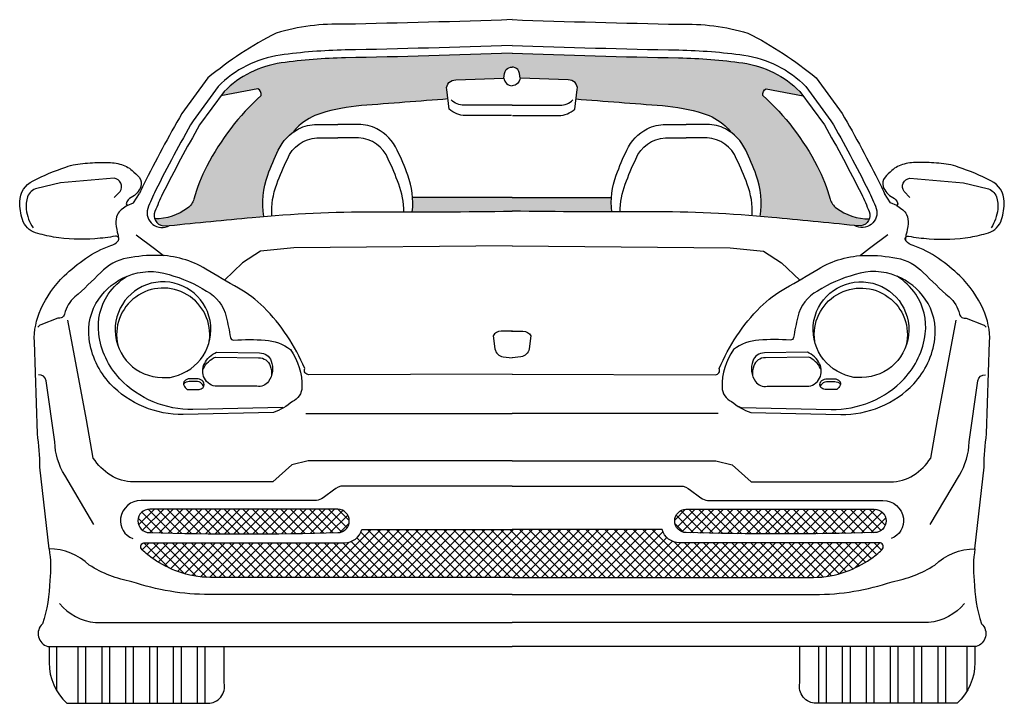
# Model space of a CAD drawing. Extents: x 0.38 to 9.53, y -0.11 to 9.53.
# Tile 5 of 9: x 7.69 to 9.53, y 3.15 to 4.43. Entities that reach past the tile are written whole.
import ezdxf

# ---------------------------------------------------------------- set-up
doc = ezdxf.new("R2010")
doc.units = 0
doc.header["$LTSCALE"] = 0.5
doc.header["$MEASUREMENT"] = 0
doc.layers.add('BOXTER', color=7, linetype='CONTINUOUS')
doc.layers.add('CARRERA911', color=7, linetype='CONTINUOUS')

# ---------------------------------------------------------------- blocks, each defined once
blk = doc.blocks.new('CAR2_FRENT')
at = {"layer": 'BOXTER'}
h = blk.add_hatch(dxfattribs=at)
h.set_pattern_fill('ANSI37', color=256, scale=0.1, style=0)
h.set_pattern_definition([(45, (-504.359993, -92.58753), (-0.00883883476, 0.00883883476), []), (135, (-504.359993, -92.58753), (-0.00883883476, -0.00883883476), [])])
h.paths.add_polyline_path([(-0.3244, 0.3179, 0.970509), (-0.3244, 0.3617), (-0.6751, 0.3617, 0.985994), (-0.6757, 0.3179, 0.014105)])
h.paths.add_polyline_path([(0.3244, 0.3617, 0.970509), (0.3244, 0.3179, 0.014105), (0.6757, 0.3179, 0.985994), (0.6751, 0.3617)])
h.paths.add_polyline_path([(0.5619, 0.2345, 0.089378), (0.6226, 0.2454, 0.057883), (0.6674, 0.2683, 0.048809), (0.6893, 0.2861, 0.555972), (0.6863, 0.2991), (0.3123, 0.2991, -0.335826), (0.2795, 0.3239), (0, 0.3239), (-0.2795, 0.3239, -0.335826), (-0.3123, 0.2991), (-0.6863, 0.2991, 0.555972), (-0.6893, 0.2861, 0.048809), (-0.6674, 0.2683, 0.057883), (-0.6226, 0.2454, 0.089378), (-0.5619, 0.2345), (0, 0.2345)])
at = {"layer": 'CARRERA911'}
h = blk.add_hatch(dxfattribs=at)
h.set_pattern_fill('DOTS', color=256, scale=0.2, style=0)
h.set_pattern_definition([(0, (-504.355505, -87.495832), (0.00625, 0.0125), [0, -0.0125])])
h.paths.add_polyline_path([(0.4299, 1.193, 0.030102), (0.3105, 1.2025, -0.003803), (0, 1.211, -0.003803), (-0.3105, 1.2025, 0.030102), (-0.4299, 1.193, 0.163431), (-0.5364, 1.1397), (-0.5423, 1.1317), (-0.4733, 1.1449, -0.307242), (-0.4673, 1.1324, 0.088105), (-0.5688, 1.0008, 0.053908), (-0.5928, 0.9394, -0.169014), (-0.6044, 0.9225, -0.161987), (-0.6658, 0.9025, 0.277128), (-0.6502, 0.8893), (-0.6383, 0.8901, -0.000505), (-0.4839, 0.9052, -0.002412), (-0.4625, 0.9072, -0.130968), (-0.4552, 0.984, -0.02256), (-0.4354, 1.0307, -0.125764), (-0.4076, 1.0641, -0.059116), (-0.3973, 1.0756, -0.107742), (-0.356, 1.099, -0.055754), (-0.2805, 1.1134, 0.000432), (-0.1193, 1.1259), (-0.1217, 1.1434, -0.477894), (-0.1049, 1.1612), (-0.0151, 1.1648, -0.133339), (-0.0109, 1.181, -0.192535), (0, 1.185, -0.192535), (0.0109, 1.181, -0.133339), (0.0151, 1.1648), (0.1049, 1.1612, -0.477894), (0.1217, 1.1434), (0.1193, 1.1259, 0.000432), (0.2805, 1.1134, -0.055754), (0.356, 1.099, -0.107742), (0.3973, 1.0756, -0.059116), (0.4076, 1.0641, -0.125764), (0.4354, 1.0307, -0.02256), (0.4552, 0.984, -0.130968), (0.4625, 0.9072, -0.002412), (0.4839, 0.9052, -0.000505), (0.6383, 0.8901), (0.6502, 0.8893, 0.277128), (0.6658, 0.9025, -0.161987), (0.6044, 0.9225, -0.169014), (0.5928, 0.9394, 0.053908), (0.5688, 1.0008, 0.088105), (0.4673, 1.1324, -0.307242), (0.4733, 1.1449), (0.5423, 1.1317), (0.5364, 1.1397, 0.163431)])
h.paths.add_polyline_path([(0.1852, 0.9426), (0, 0.9426), (-0.1852, 0.9426, -0.045548), (-0.1858, 0.9154, 0.004139), (0, 0.917, 0.004139), (0.1858, 0.9154, -0.045548)], flags=17)
at = {"layer": 'BOXTER'}
for p, q in [((-0.3635, 1.0785), (-0.3247, 1.0785)), ((-0.2859, 1.0785), (-0.3247, 1.0785)), ((0.2859, 1.0785), (0.3247, 1.0785)), ((0.3635, 1.0785), (0.3247, 1.0785)), ((-0.3635, 1.0535), (-0.3247, 1.0535)), ((-0.2859, 1.0535), (-0.3247, 1.0535)), ((0.2859, 1.0535), (0.3247, 1.0535)), ((0.3635, 1.0535), (0.3247, 1.0535)), ((0, 0.9426), (-0.1852, 0.9426)), ((0, 0.9426), (0.1852, 0.9426)), ((-0.4066, 0.8484), (-0.4689, 0.8421)), ((0, 0.8524), (-0.4066, 0.8484)), ((0, 0.8524), (0.4066, 0.8484)), ((0.4066, 0.8484), (0.4689, 0.8421)), ((-0.4689, 0.8421), (-0.502, 0.8205)), ((0.4689, 0.8421), (0.502, 0.8205)), ((-0.502, 0.8205), (-0.536, 0.7885)), ((0.502, 0.8205), (0.536, 0.7885)), ((-0.4102, 0.4441), (-0.4458, 0.4123)), ((-0.3797, 0.4517), (-0.4102, 0.4441)), ((0, 0.4517), (-0.3797, 0.4517)), ((0, 0.4517), (0.3797, 0.4517)), ((0.3797, 0.4517), (0.4102, 0.4441)), ((0.4102, 0.4441), (0.4458, 0.4123)), ((-0.4458, 0.4123), (-0.7051, 0.4123)), ((0.4458, 0.4123), (0.7051, 0.4123)), ((-0.8481, 0.0241), (-0.8481, 0.1059)), ((-0.8083, 0), (-0.8083, 0.1059)), ((-0.7939, 0), (-0.7939, 0.1059)), ((-0.7638, 0), (-0.7638, 0.1059)), ((-0.7494, 0), (-0.7494, 0.1059)), ((-0.7194, 0), (-0.7194, 0.1059)), ((-0.705, 0), (-0.705, 0.1059)), ((-0.6749, 0), (-0.6749, 0.1059)), ((-0.6605, 0), (-0.6605, 0.1059)), ((-0.6305, 0), (-0.6305, 0.1059)), ((-0.6161, 0), (-0.6161, 0.1059)), ((-0.586, 0), (-0.586, 0.1059)), ((-0.5716, 0), (-0.5716, 0.1059)), ((0.5716, 0), (0.5716, 0.1059)), ((0.586, 0), (0.586, 0.1059)), ((0.6161, 0), (0.6161, 0.1059)), ((0.6305, 0), (0.6305, 0.1059)), ((0.6605, 0), (0.6605, 0.1059)), ((0.6749, 0), (0.6749, 0.1059)), ((0.705, 0), (0.705, 0.1059)), ((0.7194, 0), (0.7194, 0.1059)), ((0.7494, 0), (0.7494, 0.1059)), ((0.7638, 0), (0.7638, 0.1059)), ((0.7939, 0), (0.7939, 0.1059)), ((0.8083, 0), (0.8083, 0.1059)), ((0.8481, 0.0241), (0.8481, 0.1059))]:
    blk.add_line(p, q, dxfattribs=at)
for points in [[(0, 1.2736, -0.00382), (-0.3113, 1.2651, 0.080327), (-0.4394, 1.2487, 0.053777), (-0.5665, 1.1652), (-0.615, 1.099, 0.014891), (-0.6864, 0.9662, 0.006538), (-0.6939, 0.9498)], [(0, 1.2736, 0.00382), (0.3113, 1.2651, -0.080327), (0.4394, 1.2487, -0.053777), (0.5665, 1.1652), (0.615, 1.099, -0.014891), (0.6864, 0.9662, -0.006538), (0.6939, 0.9498)], [(0, 1.2255, -0.003809), (-0.3108, 1.2171, 0.030102), (-0.4319, 1.2074, 0.164851), (-0.5475, 1.1492), (-0.5942, 1.0854, 0.014729), (-0.6641, 0.9553, 0.013792), (-0.6788, 0.9218, 0.681062), (-0.6383, 0.8901)], [(0, 1.211, -0.003803), (-0.3105, 1.2025, 0.030102), (-0.4299, 1.193, 0.163431), (-0.5364, 1.1397), (-0.582, 1.0775, 0.014633), (-0.651, 0.949, 0.013731), (-0.6654, 0.9163, 0.480829), (-0.6502, 0.8893), (-0.6383, 0.8901, -0.000505), (-0.4839, 0.9052, -0.025568), (-0.2564, 0.9155, 0.005712), (0, 0.917)], [(0, 1.2255, 0.003809), (0.3108, 1.2171, -0.030102), (0.4319, 1.2074, -0.164851), (0.5475, 1.1492), (0.5942, 1.0854, -0.014729), (0.6641, 0.9553, -0.013792), (0.6788, 0.9218, -0.681062), (0.6383, 0.8901)], [(0, 1.211, 0.003803), (0.3105, 1.2025, -0.030102), (0.4299, 1.193, -0.163431), (0.5364, 1.1397), (0.582, 1.0775, -0.014633), (0.651, 0.949, -0.013731), (0.6654, 0.9163, -0.480829), (0.6502, 0.8893), (0.6383, 0.8901, 0.000505), (0.4839, 0.9052, 0.025568), (0.2564, 0.9155, -0.005712), (0, 0.917)], [(-0.0151, 1.1648, -0.133339), (-0.0109, 1.181, -0.192535), (0, 1.185, -0.192535)], [(0.0151, 1.1648, 0.133339), (0.0109, 1.181, 0.192535), (0, 1.185, 0.192535)], [(-0.0011, 1.095), (-0.0871, 1.095, -0.192449), (-0.1168, 1.1069), (-0.1217, 1.1434, -0.477894), (-0.1049, 1.1612), (-0.0151, 1.1648, 0.369762), (0, 1.1503, 0.292319)], [(0.0011, 1.095), (0.0871, 1.095, 0.192449), (0.1168, 1.1069), (0.1217, 1.1434, 0.477894), (0.1049, 1.1612), (0.0151, 1.1648, -0.369762), (0, 1.1503, -0.292319)], [(-0.4673, 1.1324, 0.307242), (-0.4733, 1.1449), (-0.5423, 1.1317)], [(0.4673, 1.1324, -0.307242), (0.4733, 1.1449), (0.5423, 1.1317)], [(-0.4673, 1.1324, 0.088105), (-0.5688, 1.0008, 0.053908), (-0.5928, 0.9394, -0.169014), (-0.6044, 0.9225, -0.161987), (-0.6658, 0.9025, -5.280375)], [(-0.1187, 1.1259, -0.000434), (-0.2805, 1.1134, 0.055754), (-0.356, 1.099, 0.107742), (-0.3973, 1.0756, 0.059116), (-0.4076, 1.0641, 0.059116)], [(0, 1.1143), (-0.0894, 1.1143, -0.196088), (-0.1136, 1.1242, 0.407858)], [(0, 1.1143), (0.0894, 1.1143, 0.196088), (0.1136, 1.1242, -0.407858)], [(0.1187, 1.1259, 0.000434), (0.2805, 1.1134, -0.055754), (0.356, 1.099, -0.107742), (0.3973, 1.0756, -0.059116), (0.4076, 1.0641, -0.059116)], [(0.4673, 1.1324, -0.088105), (0.5688, 1.0008, -0.053908), (0.5928, 0.9394, 0.169014), (0.6044, 0.9225, 0.161987), (0.6658, 0.9025, 5.280375)], [(-0.4625, 0.9072, -0.130968), (-0.4552, 0.984, -0.02256), (-0.4354, 1.0307, -0.159797), (-0.3976, 1.0703, -0.112669), (-0.3635, 1.0785)], [(-0.1858, 0.9154, 0.116965), (-0.1942, 0.984, 0.02256), (-0.214, 1.0307, 0.159797), (-0.2517, 1.0703, 0.112669), (-0.2859, 1.0785)], [(0.1858, 0.9154, -0.116965), (0.1942, 0.984, -0.02256), (0.214, 1.0307, -0.159797), (0.2517, 1.0703, -0.112669), (0.2859, 1.0785)], [(0.4625, 0.9072, 0.130968), (0.4552, 0.984, 0.02256), (0.4354, 1.0307, 0.159797), (0.3976, 1.0703, 0.112669), (0.3635, 1.0785)], [(-0.4476, 0.9084, -0.10039), (-0.4384, 0.9673, -0.02256), (-0.4186, 1.014, -0.290372), (-0.3635, 1.0535)], [(-0.2016, 0.9154, 0.088696), (-0.211, 0.9673, 0.02256), (-0.2307, 1.014, 0.290372), (-0.2859, 1.0535)], [(0.2016, 0.9154, -0.088696), (0.211, 0.9673, -0.02256), (0.2307, 1.014, -0.290372), (0.2859, 1.0535)], [(0.4476, 0.9084, 0.10039), (0.4384, 0.9673, 0.02256), (0.4186, 1.014, 0.290372), (0.3635, 1.0535)], [(-0.8626, 0.2877), (-0.8797, 0.44, 0.041329), (-0.8844, 0.502), (-0.89, 0.6736, -0.114228), (-0.8781, 0.734, -0.09631), (-0.8343, 0.7961, -0.03892), (-0.7945, 0.8287, -0.069384), (-0.7475, 0.8526, 0.125966), (-0.734, 0.8615, 0.712139), (-0.7388, 0.8702, -0.021124), (-0.777, 0.8654, -0.061682), (-0.8542, 0.8686, -0.034607), (-0.8876, 0.8766, -0.245925), (-0.9123, 0.9012, -0.080915), (-0.9171, 0.9346, -0.279414), (-0.8924, 0.9736, -0.033936), (-0.8311, 0.9991, -0.064343), (-0.7953, 1.0062, -0.012665), (-0.7587, 1.0078, -0.065995), (-0.7308, 1.0046, -0.116292), (-0.7077, 0.9927, -0.038237), (-0.695, 0.98, -0.271027), (-0.6918, 0.9625, -0.188523), (-0.7093, 0.9426, 0.212906), (-0.7189, 0.9307), (-0.7173, 0.9275), (-0.7053, 0.9323), (-0.6939, 0.9498)], [(0.8626, 0.2877), (0.8797, 0.44, -0.041329), (0.8844, 0.502), (0.89, 0.6736, 0.114228), (0.8781, 0.734, 0.09631), (0.8343, 0.7961, 0.03892), (0.7945, 0.8287, 0.069384), (0.7475, 0.8526, -0.125966), (0.734, 0.8615, -0.712139), (0.7388, 0.8702, 0.021124), (0.777, 0.8654, 0.061682), (0.8542, 0.8686, 0.034607), (0.8876, 0.8766, 0.245925), (0.9123, 0.9012, 0.080915), (0.9171, 0.9346, 0.279414), (0.8924, 0.9736, 0.033936), (0.8311, 0.9991, 0.064343), (0.7953, 1.0062, 0.012665), (0.7587, 1.0078, 0.065995), (0.7308, 1.0046, 0.116292), (0.7077, 0.9927, 0.038237), (0.695, 0.98, 0.271027), (0.6918, 0.9625, 0.188523), (0.7093, 0.9426, -0.212906), (0.7189, 0.9307), (0.7173, 0.9275), (0.7053, 0.9323), (0.6939, 0.9498)], [(-0.7414, 0.9424), (-0.7304, 0.9535, 0.563388), (-0.7414, 0.9782), (-0.8414, 0.9698)], [(0.7414, 0.9424), (0.7304, 0.9535, -0.563388), (0.7414, 0.9782), (0.8414, 0.9698)], [(-0.8414, 0.9698), (-0.8851, 0.9593, 0.255954), (-0.9025, 0.9435, 0.109928), (-0.9051, 0.9203, 0.122225), (-0.8925, 0.8856, -1.878061)], [(0.8414, 0.9698), (0.8851, 0.9593, -0.255954), (0.9025, 0.9435, -0.109928), (0.9051, 0.9203, -0.122225), (0.8925, 0.8856, 1.878061)], [(-0.7173, 0.9275), (-0.7281, 0.9194, 0.130661), (-0.7352, 0.9104, 0.12483), (-0.738, 0.8933, 0.049475), (-0.7341, 0.8724, -0.137769), (-0.734, 0.8615, 317.934842)], [(0.7173, 0.9275), (0.7281, 0.9194, -0.130661), (0.7352, 0.9104, -0.12483), (0.738, 0.8933, -0.049475), (0.7341, 0.8724, 0.137769), (0.734, 0.8615, -317.934842)], [(0, 0.6134), (-0.3787, 0.6122, -0.537088), (-0.3863, 0.6236, 0.099712), (-0.4626, 0.7379, 0.068221), (-0.5096, 0.7735, -0.008263), (-0.5706, 0.809, 0.133878), (-0.6596, 0.8345, 0.050303), (-0.7168, 0.8294, 0.15345), (-0.7664, 0.8027, -0.020078), (-0.8147, 0.757, 0.157375), (-0.8337, 0.7252, -0.424055), (-0.8464, 0.7176), (-0.8782, 0.7049, 0.124093), (-0.8836, 0.701)], [(0, 0.6134), (0.3787, 0.6122, 0.537088), (0.3863, 0.6236, -0.099712), (0.4626, 0.7379, -0.068221), (0.5096, 0.7735, 0.008263), (0.5706, 0.809, -0.133878), (0.6596, 0.8345, -0.050303), (0.7168, 0.8294, -0.15345), (0.7664, 0.8027, 0.020078), (0.8147, 0.757, -0.157375), (0.8337, 0.7252, 0.424055), (0.8464, 0.7176), (0.8782, 0.7049, -0.124093), (0.8836, 0.701)], [(-0.4129, 0.6589, -0.159666), (-0.3913, 0.589, -0.293872), (-0.4091, 0.5623, -0.096882), (-0.4447, 0.542), (-0.6124, 0.5382, -0.105388), (-0.6862, 0.5522, -0.104866), (-0.7485, 0.5954, -0.159413), (-0.7879, 0.6792, -0.1821), (-0.7701, 0.7529, -0.147739), (-0.7167, 0.796, -0.178904), (-0.6391, 0.7986, -0.075358), (-0.5692, 0.7681, -0.211844), (-0.5324, 0.7198, -0.018582), (-0.5247, 0.6817, 0.385554), (-0.5184, 0.6766, -0.030787), (-0.4599, 0.6766, -0.151099), (-0.4129, 0.6589, 2.899621)], [(-0.4268, 0.5513), (-0.5946, 0.5475, -0.105388), (-0.6683, 0.5615, -0.104866), (-0.7306, 0.6046, -0.159413), (-0.77, 0.6885, -0.1821), (-0.7522, 0.7621, -0.102701), (-0.7175, 0.7957)], [(0.4129, 0.6589, 0.159666), (0.3913, 0.589, 0.293872), (0.4091, 0.5623, 0.096882), (0.4447, 0.542), (0.6124, 0.5382, 0.105388), (0.6862, 0.5522, 0.104866), (0.7485, 0.5954, 0.159413), (0.7879, 0.6792, 0.1821), (0.7701, 0.7529, 0.147739), (0.7167, 0.796, 0.178904), (0.6391, 0.7986, 0.075358), (0.5692, 0.7681, 0.211844), (0.5324, 0.7198, 0.018582), (0.5247, 0.6817, -0.385554), (0.5184, 0.6766, 0.030787), (0.4599, 0.6766, 0.151099), (0.4129, 0.6589, -2.899621)], [(0.4209, 0.5535, 0.014769), (0.4268, 0.5513), (0.5946, 0.5475, 0.105388), (0.6683, 0.5615, 0.104866), (0.7306, 0.6046, 0.159413), (0.77, 0.6885, 0.1821), (0.7522, 0.7621, 0.102701), (0.7175, 0.7957)], [(-0.6302, 0.6091, 5.67097), (-0.6302, 0.6091, 27.093898), (-0.6432, 0.6071, 0.343102)], [(-0.564, 0.6746, 1.204425), (-0.7345, 0.667)], [(0.6302, 0.6091, -5.67097), (0.6302, 0.6091, -27.093898), (0.6432, 0.6071, -0.343102)], [(0.564, 0.6746, -1.204425), (0.7345, 0.667)], [(-0.7051, 0.4123, -0.143909), (-0.7483, 0.425, -0.107066), (-0.7801, 0.4568), (-0.7928, 0.5279), (-0.8273, 0.7135)], [(0.7051, 0.4123, 0.143909), (0.7483, 0.425, 0.107066), (0.7801, 0.4568), (0.7928, 0.5279), (0.8273, 0.7135)], [(0.001, 0.6935), (-0.0204, 0.6935, 0.27563), (-0.0352, 0.6846), (-0.0317, 0.6603, 0.336183), (-0.0167, 0.6455), (0, 0.6437)], [(-0.001, 0.6935), (0.0204, 0.6935, -0.27563), (0.0352, 0.6846), (0.0317, 0.6603, -0.336183), (0.0167, 0.6455), (0, 0.6437)], [(-0.4702, 0.6528), (-0.4702, 0.6528, -0.317188), (-0.4486, 0.6376, -0.241985), (-0.4537, 0.5995, -0.294585), (-0.4753, 0.5906), (-0.549, 0.5906, -0.289172), (-0.5732, 0.6058, -0.226152), (-0.5732, 0.6325, -0.186885), (-0.5503, 0.6541), (-0.4702, 0.6528)], [(-0.5761, 0.621, -0.022183), (-0.5751, 0.6235, -0.186885), (-0.5522, 0.6451), (-0.4721, 0.6438)], [(-0.4721, 0.6438), (-0.4721, 0.6438, -0.317188), (-0.4505, 0.6286, -0.110603), (-0.4483, 0.6104, -0.110603)], [(0.4702, 0.6528), (0.4702, 0.6528, 0.317188), (0.4486, 0.6376, 0.241985), (0.4537, 0.5995, 0.294585), (0.4753, 0.5906), (0.549, 0.5906, 0.289172), (0.5732, 0.6058, 0.226152), (0.5732, 0.6325, 0.186885), (0.5503, 0.6541), (0.4702, 0.6528)], [(0.4721, 0.6438), (0.4721, 0.6438, 0.317188), (0.4505, 0.6286, 0.110603), (0.4483, 0.6104, 0.110603)], [(0.5761, 0.621, 0.022183), (0.5751, 0.6235, 0.186885), (0.5522, 0.6451), (0.4721, 0.6438)], [(-0.7789, 0.3332), (-0.8335, 0.4249, -0.123165), (-0.8521, 0.4868), (-0.8682, 0.6008, 0.406033), (-0.8824, 0.6118, 0.406033)], [(0.7789, 0.3332), (0.8335, 0.4249, 0.123165), (0.8521, 0.4868), (0.8682, 0.6008, -0.406033), (0.8824, 0.6118, -0.406033)], [(-0.585, 0.6045), (-0.6004, 0.6045, 0.197703), (-0.6105, 0.6003, 0.329883), (-0.6117, 0.5926, 0.109491), (-0.6052, 0.5849), (-0.5832, 0.5849, 0.219501), (-0.5755, 0.5885, 0.368715), (-0.5755, 0.5992, 0.177946), (-0.585, 0.6045, -0.217177)], [(-0.5859, 0.5993), (-0.6014, 0.5993, 0.197703), (-0.6115, 0.5952, 0.049008), (-0.6123, 0.5942, 0.049008)], [(-0.5746, 0.5898, 0.140925), (-0.5764, 0.594, 0.177946), (-0.5859, 0.5993)], [(0.585, 0.6045), (0.6004, 0.6045, -0.197703), (0.6105, 0.6003, -0.329883), (0.6117, 0.5926, -0.109491), (0.6052, 0.5849), (0.5832, 0.5849, -0.219501), (0.5755, 0.5885, -0.368715), (0.5755, 0.5992, -0.177946), (0.585, 0.6045, 0.217177)], [(0.5746, 0.5898, -0.140925), (0.5764, 0.594, -0.177946), (0.5859, 0.5993)], [(0.5859, 0.5993), (0.6014, 0.5993, -0.197703), (0.6115, 0.5952, -0.049008), (0.6123, 0.5942, -0.049008)], [(0, 0.4047), (-0.3136, 0.4047, 0.192454), (-0.3327, 0.3971), (-0.3492, 0.3844, -0.208195), (-0.3746, 0.378), (-0.6911, 0.378, 0.372829), (-0.7293, 0.345, 0.356029), (-0.7064, 0.3069)], [(0, 0.4047), (0.3136, 0.4047, -0.192454), (0.3327, 0.3971), (0.3492, 0.3844, 0.208195), (0.3746, 0.378), (0.6911, 0.378, -0.372829), (0.7293, 0.345, -0.356029), (0.7064, 0.3069)], [(-0.3244, 0.3617), (-0.6751, 0.3617, 0.985994), (-0.6757, 0.3179, 0.014105), (-0.3244, 0.3179, 0.970509), (-0.3244, 0.3617, 2.824455)], [(0.3244, 0.3617), (0.6751, 0.3617, -0.985994), (0.6757, 0.3179, -0.014105), (0.3244, 0.3179, -0.970509), (0.3244, 0.3617, -2.824455)], [(0, 0.2345), (-0.5619, 0.2345, -0.089378), (-0.6226, 0.2454, -0.057883), (-0.6674, 0.2683, -0.048809), (-0.6893, 0.2861, -0.555972), (-0.6863, 0.2991), (-0.3123, 0.2991, 0.335826), (-0.2795, 0.3239), (0, 0.3239)], [(0, 0.2345), (0.5619, 0.2345, 0.089378), (0.6226, 0.2454, 0.057883), (0.6674, 0.2683, 0.048809), (0.6893, 0.2861, 0.555972), (0.6863, 0.2991), (0.3123, 0.2991, -0.335826), (0.2795, 0.3239), (0, 0.3239)], [(-0.7877, 0.2576, 0.189566), (-0.8626, 0.2877, 0.189566)], [(0.7877, 0.2576, -0.189566), (0.8626, 0.2877, -0.189566)], [(0, 0.2027), (-0.5639, 0.2027, -0.08214), (-0.7081, 0.2265, -0.098752), (-0.7877, 0.2576)], [(0, 0.2027), (0.5639, 0.2027, 0.08214), (0.7081, 0.2265, 0.098752), (0.7877, 0.2576)], [(-0.8626, 0.1059), (-0.8626, 0.0758, 0.210416), (-0.8292, 0)], [(-0.8292, 0), (-0.5668, 0, 0.480406), (-0.5365, 0.0379), (-0.5365, 0.1059)], [(0.8292, 0), (0.5668, 0, -0.480406), (0.5365, 0.0379), (0.5365, 0.1059)], [(0.8626, 0.1059), (0.8626, 0.0758, -0.210416), (0.8292, 0)]]:
    blk.add_lwpolyline(points, format="xyb", dxfattribs=at)
for points in [[(-0.3717, 1.0525), (-0.3717, 1.0525)], [(-0.2777, 1.0525), (-0.2777, 1.0525)], [(0.2777, 1.0525), (0.2777, 1.0525)], [(0.3717, 1.0525), (0.3717, 1.0525)], [(-0.7003, 0.8726), (-0.6659, 0.8472), (-0.6496, 0.834)], [(0.7003, 0.8726), (0.6659, 0.8472), (0.6496, 0.834)], [(-0.6432, 0.6071), (-0.6367, 0.6068), (-0.6302, 0.6091)], [(0.6432, 0.6071), (0.6367, 0.6068), (0.6302, 0.6091)]]:
    blk.add_lwpolyline(points, dxfattribs=at)
at = {"layer": 'CARRERA911'}
for p, q in [((-0.3841, 0.5398), (0, 0.5398)), ((0.3841, 0.5398), (0, 0.5398)), ((-0.7763, 0.1504), (0, 0.1504)), ((0.7763, 0.1504), (0, 0.1504)), ((-0.8647, 0.1059), (0, 0.1059)), ((0.8647, 0.1059), (0, 0.1059))]:
    blk.add_line(p, q, dxfattribs=at)
for points in [[(-0.8626, 0.2877, -0.073807), (-0.8614, 0.229, -0.081423), (-0.875, 0.1479, 0.587411), (-0.8647, 0.1059, -1.381381)], [(0.8626, 0.2877, 0.073807), (0.8614, 0.229, 0.081423), (0.875, 0.1479, -0.587411), (0.8647, 0.1059, 1.381381)], [(-0.8431, 0.1859, 0.197144), (-0.7763, 0.1504, 0.19386)], [(0.8431, 0.1859, -0.197144), (0.7763, 0.1504, -0.19386)]]:
    blk.add_lwpolyline(points, format="xyb", dxfattribs=at)

msp = doc.modelspace()

# ---------------------------------------------------------------- block references
at = {"layer": 'CARRERA911'}
msp.add_blockref('CAR2_FRENT', (8.6111, 3.1524), dxfattribs=at)

doc.saveas('drawing.dxf')
